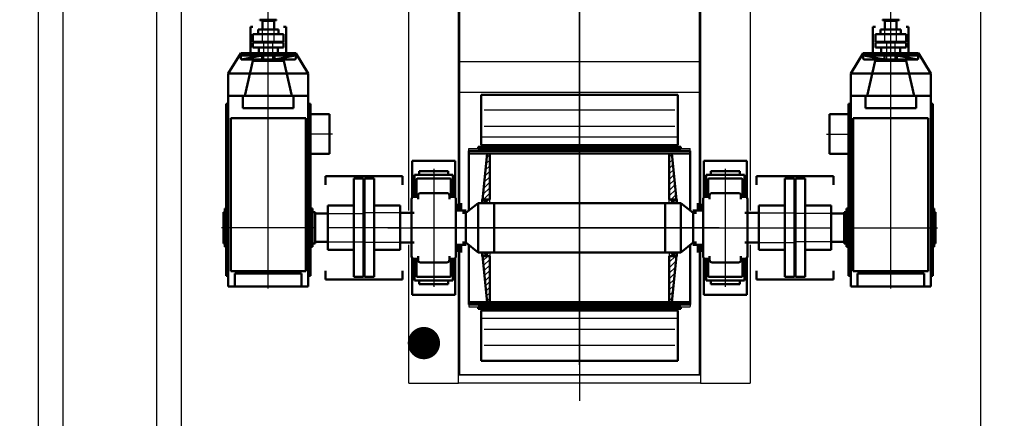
# Model space of a CAD drawing. Header units: millimetres. Extents: x -34725 to 178350, y -13707 to 126150.
# Tile 105 of 256: x 38125 to 46129, y 4924 to 8165. Entities that reach past the tile are written whole.
import ezdxf

# ---------------------------------------------------------------- set-up
doc = ezdxf.new("R2010")
doc.units = ezdxf.units.MM
for name, pattern in [('AM_ISO02W050', [7.5, 6, -1.5]), ('AM_ISO08W050', [18, 12, -1.5, 3, -1.5]), ('AM_ISO09W050', [22.5, 12, -1.5, 3, -1.5, 3, -1.5]), ('CHAIN', [0.3543, 0.2362, -0.0295, 0.0591, -0.0295])]:
    doc.linetypes.add(name, pattern=pattern)
doc.layers.get('0').update_dxf_attribs({"linetype": 'CONTINUOUS'})
doc.layers.get('Defpoints').update_dxf_attribs({"linetype": 'CONTINUOUS'})
doc.layers.add('5', color=3, linetype='CONTINUOUS')
for name, color, linetype, lineweight in [('AM_0', 7, 'CONTINUOUS', 50), ('AM_11', 3, 'AM_ISO09W050', 25), ('AM_3', 6, 'AM_ISO02W050', 25), ('AM_4', 3, 'CONTINUOUS', 25), ('AM_5', 3, 'CONTINUOUS', 25), ('AM_7', 4, 'AM_ISO08W050', 25), ('P-AM_0', 7, 'CONTINUOUS', 50), ('P-AM_3', 6, 'AM_ISO02W050', 25), ('P-AM_4', 3, 'CONTINUOUS', 25), ('P-AM_7', 4, 'AM_ISO08W050', 25), ('P-AM_8', 1, 'CONTINUOUS', 25), ('Sichtbar (ISO)', 7, 'CONTINUOUS', 50)]:
    doc.layers.add(name, color=color, linetype=linetype, lineweight=lineweight)
doc.styles.get("Standard").update_dxf_attribs({"font": 'isocp.shx'})
doc.dimstyles.new('AM_ISO', dxfattribs={"dimtxt": 3.5, "dimasz": 2.5, "dimexe": 2, "dimexo": 1, "dimgap": 0.6, "dimtad": 1, "dimdsep": 46, "dimtxsty": 'Standard', "dimcen": 0, "dimclrd": 256, "dimclre": 256, "dimclrt": 2, "dimadec": 0, "dimazin": 2, "dimtp": 0.1, "dimtm": 0.1, "dimtfac": 0.71, "dimtmove": 0, "dimatfit": 3, "dimfxl": 1, "dimtfill": 1, "dimtfillclr": 256, "dimlwd": -1, "dimlwe": -1, "dimarcsym": 0})
pattern_1 = [(45, (13600, -18000), (-22.45064, 22.45064), [])]

# ---------------------------------------------------------------- blocks, each defined once
blk = doc.blocks.new('Gebäude_2')
at = {"layer": 'AM_4'}
for p, q in [((-4400.5, 9050), (-4400.5, -3604)), ((-3440, 9050), (-3440, -2615)), ((-4200.5, 8850), (-4200.5, -3404)), ((-3240, 8850), (-3240, -2415)), ((3260, -3404), (3260, 7490.3))]:
    blk.add_line(p, q, dxfattribs=at)
blk = doc.blocks.new('*D66')
at = {"layer": 'AM_5', "transparency": 16777216}
for p, q in [((42676.9, 5358.2), (42676.9, 9633.7)), ((49596.9, 4508.2), (49596.9, 9633.7)), ((43051.9, 9333.7), (49221.9, 9333.7))]:
    blk.add_line(p, q, dxfattribs=at)
for points in [[(43051.9, 9396.2), (43051.9, 9271.2), (42676.9, 9333.7)], [(49221.9, 9396.2), (49221.9, 9271.2), (49596.9, 9333.7)]]:
    blk.add_solid(points, dxfattribs=at)
at = {"layer": 'Defpoints', "color": 0, "transparency": 16777216}
for p in [(49596.9, 9333.7), (42676.9, 5208.2), (49596.9, 4358.2)]:
    blk.add_point(p, dxfattribs=at)
at = {"layer": 'AM_5', "color": 2, "transparency": 16777216, "insert": (47122.1, 9817.4), "char_height": 525, "attachment_point": 5, "bg_fill": 3, "box_fill_scale": 1.1, "bg_fill_color": 256, "bg_fill_true_color": 13158600, "bg_fill_transparency": 0}
blk.add_mtext('6920', dxfattribs=at)
blk = doc.blocks.new('BUCKETDRUM_DTV_1600_400_1250')
at = {"layer": 'AM_0'}
for p, q in [((-625, 900), (-605, 900)), ((605, 900), (625, 900)), ((-625, -900), (-605, -900))]:
    blk.add_line(p, q, dxfattribs=at)
at = {"layer": 'AM_11'}
for p, q in [((-644, 900), (-644, -900)), ((-625, 900), (-644, 900)), ((625, 900), (644, 900)), ((644, 900), (644, -900)), ((-625, -900), (-644, -900)), ((625, -900), (644, -900))]:
    blk.add_line(p, q, dxfattribs=at)
at = {"layer": 'P-AM_0'}
for p, q in [((-625, -900), (-625, 900)), ((-605, -900), (-605, 900)), ((605, -900), (605, 900)), ((625, -900), (625, 900)), ((-658, 825), (-644, 825)), ((-658, 825), (-658, -825)), ((-644, 825), (-644, -825)), ((658, 825), (644, 825)), ((644, 825), (644, -825)), ((658, 825), (658, -825)), ((-672, 800), (-1082, 800)), ((-1082, -800), (-1082, 800)), ((-672, -800), (-672, 800)), ((-658, 725), (-672, 725)), ((-672, 725), (-672, -725)), ((658, 725), (672, 725)), ((672, 800), (1082, 800)), ((672, -800), (672, 800)), ((672, 725), (672, -725)), ((1082, -800), (1082, 800)), ((-1082, -800), (-672, -800)), ((-672, -725), (-658, -725)), ((672, -725), (658, -725)), ((1082, -800), (672, -800)), ((-658, -825), (-644, -825)), ((658, -825), (644, -825)), ((605, -900), (625, -900))]:
    blk.add_line(p, q, dxfattribs=at)
at = {"layer": 'P-AM_4'}
for p, q in [((-957.5, -775), (-957.5, 775)), ((-825.1, 775), (-825.1, -775)), ((-736.8, -800), (-736.8, 800)), ((736.8, -800), (736.8, 800)), ((825.1, 775), (825.1, -775)), ((957.5, -775), (957.5, 775))]:
    blk.add_line(p, q, dxfattribs=at)
blk = doc.blocks.new('HEADCASING_DTV_1900x2400')
at = {"layer": 'P-AM_7', "linetype": 'CHAIN', "ltscale": 18.346035}
blk.add_line((0, -1136.4), (0, 1174), dxfattribs=at)
at = {"layer": 'P-AM_7'}
blk.add_line((-2278.2, 0), (1356.2, 0), dxfattribs=at)
blk = doc.blocks.new('BEARINGCONSOLE_DTV_SD3152')
at = {"layer": 'AM_0'}
for p, q in [((-545, 60), (-245.5, 60)), ((245.5, 60), (545, 60))]:
    blk.add_line(p, q, dxfattribs=at)
at = {"layer": 'P-AM_0'}
for p, q in [((-545, 60), (-545, 410)), ((-545, 410), (-244.9, 410)), ((244.9, 410), (545, 410)), ((545, 60), (545, 410))]:
    blk.add_line(p, q, dxfattribs=at)
blk = doc.blocks.new('BEARING_DTV_SD3152_DS')
at = {"layer": 'P-AM_0'}
for p, q in [((232, 415), (-232, 415)), ((-460, 352.5), (-460, 117.5)), ((-430, 352.5), (-460, 352.5)), ((-430, 390), (-430, 80)), ((-252, 390), (-430, 390)), ((-400, 365), (-400, 105)), ((-390, 375), (-252, 375)), ((-282, 127.5), (-282, 342.5)), ((-262, 362.5), (-232, 362.5)), ((-252, 372.5), (-252, 395)), ((262, 362.5), (232, 362.5)), ((252, 372.5), (252, 395)), ((252, 390), (430, 390)), ((390, 375), (252, 375)), ((282, 127.5), (282, 342.5)), ((400, 365), (400, 105)), ((430, 390), (430, 80)), ((430, 352.5), (460, 352.5)), ((460, 352.5), (460, 117.5)), ((-460, 117.5), (-430, 117.5)), ((-390, 95), (-252, 95)), ((-262, 107.5), (-232, 107.5)), ((-252, 75), (-252, 97.5)), ((262, 107.5), (232, 107.5)), ((252, 75), (252, 97.5)), ((390.1, 95), (252, 95)), ((460, 117.5), (430, 117.5)), ((-430, 80), (-252, 80)), ((-232, 55), (232, 55)), ((-140, 31), (-200, 31)), ((-200, 31), (-200, 21)), ((-140, 21), (-200, 21)), ((-140, 13), (-200, 13)), ((-145, 37), (-195, 37)), ((-195, 37), (-195, 31)), ((-170, 13), (-170, 21)), ((-145, 37), (-145, 31)), ((-140, 55), (-140, -28)), ((140, 55), (140, -28)), ((140, 31), (200, 31)), ((140, 21), (200, 21)), ((140, 13), (200, 13)), ((145, 37), (195, 37)), ((145, 37), (145, 31)), ((170, 13), (170, 21)), ((195, 37), (195, 31)), ((200, 31), (200, 21)), ((430, 80), (252, 80))]:
    blk.add_line(p, q, dxfattribs=at)
for centre, radius, start, end in [((-231.4, 394.4), 20.6, 91.5772, 178.40937), ((231.4, 394.4), 20.6, 1.59063, 88.4228), ((-390, 365), 9.99, 89.90934, 180.07944), ((-262.1, 342.5), 20, 89.85094, 180.10889), ((-263, 373.5), 11, 275.00084, 355.00822), ((263, 373.5), 11, 184.99178, 264.99916), ((262.1, 342.5), 20, 359.89111, 90.14906), ((390, 365), 9.99, 359.92056, 90.09066), ((-389.9, 105.1), 10.1, 180.32194, 269.69155), ((-262, 127.5), 20, 180.02265, 269.98295), ((-266.6, 92.9), 15.3, 17.47123, 72.51782), ((266.6, 92.9), 15.3, 107.48218, 162.52877), ((262, 127.5), 20, 270.01705, 359.97735), ((389.9, 105.1), 10.1, 270.30845, 359.67806), ((-232.4, 74.6), 19.6, 178.7368, 271.26878), ((232.4, 74.6), 19.6, 268.73122, 1.2632)]:
    blk.add_arc(centre, radius, start, end, dxfattribs=at)
at = {"layer": 'P-AM_0', "color": 0}
for p in [(-460, 235), (460, 235)]:
    blk.add_point(p, dxfattribs=at)
at = {"layer": 'P-AM_7'}
for p, q in [((0, -43), (0, 424)), ((-480, 235), (480, 235))]:
    blk.add_line(p, q, dxfattribs=at)
blk = doc.blocks.new('RUPEX_RWN800')
for p, q in [((-607, 420), (20, 420)), ((-607, 350), (-607, 420)), ((20, 350), (20, 420)), ((-377, 400), (-377, -400)), ((-297, 400), (-377, 400)), ((-297, 400), (-297, -400)), ((-290, 400), (-210, 400)), ((-290, -400), (-290, 400)), ((-210, 400), (-210, -400)), ((-587, -180), (-587, 180)), ((-377, 180), (-587, 180)), ((-210, 180), (0, 180)), ((0, -180), (0, 180)), ((-377, -180), (-587, -180)), ((-210, -180), (0, -180)), ((-607, -350), (-607, -420)), ((-297, -400), (-377, -400)), ((-290, -400), (-210, -400)), ((20, -350), (20, -420)), ((-607, -420), (20, -420))]:
    blk.add_line(p, q)
at = {"layer": 'P-AM_7'}
blk.add_line((0, 0), (-587, 0), dxfattribs=at)
blk = doc.blocks.new('FLENDER_MAIN_B3SH15_70')
for p, q in [((-1072, -325), (-1072, 325)), ((-1072, 325), (478, 325)), ((-1007, 342.5), (391, 342.5)), ((-1007, 342.5), (-1007, 325)), ((155.2, 352.5), (-155.3, 352.5)), ((-155.3, 352.5), (-155.3, 342.5)), ((-127.5, 365), (127.5, 365)), ((-127.5, 352.5), (-127.5, 365)), ((127.5, 365), (127.5, 352.5)), ((155.2, 342.5), (155.2, 352.5)), ((391, 325), (391, 342.5)), ((478, -325), (478, 325)), ((-892, -305), (-892, 305)), ((-892, 305), (353, 305)), ((353, 305), (353, -305)), ((373, 271), (373, -271)), ((478, 271), (373, 271)), ((-1072, 191.3), (-1357, 125.8)), ((-1072, 206), (-972, 206)), ((-972, 206), (-972, -206)), ((-1357, 125.8), (-1357, -125.8)), ((-1367, 40), (-1367, -40)), ((-1357, 40), (-1367, 40)), ((-1367, -40), (-1357, -40)), ((-1357, -125.8), (-1072, -191.3)), ((-1072, -206), (-972, -206)), ((353, -305), (-892, -305)), ((373, -271), (478, -271)), ((-1072, -325), (478, -325)), ((-1007, -342.5), (-1007, -325)), ((391, -342.5), (-1007, -342.5)), ((-155.3, -360), (-155.3, -342.5)), ((155.2, -360), (-155.3, -360)), ((-127.5, -360), (-127.5, -380)), ((-127.5, -380), (127.5, -380)), ((127.5, -380), (127.5, -360)), ((155.2, -342.5), (155.2, -360)), ((391, -325), (391, -342.5))]:
    blk.add_line(p, q)
at = {"layer": 'P-AM_3'}
for p, q in [((-1367, 35), (-1507, 35)), ((-1507, 35), (-1507, -35)), ((-1507, -35), (-1367, -35))]:
    blk.add_line(p, q, dxfattribs=at)
at = {"layer": 'P-AM_7'}
for p, q in [((0, -380), (0, 380)), ((493, 0), (-1507, 0))]:
    blk.add_line(p, q, dxfattribs=at)
blk = doc.blocks.new('FLENDER_BACKSTOP_B3_15')
for p, q in [((-923.5, -497), (-923.5, -342.5)), ((-600.5, -342.5), (-600.5, -497)), ((-600.5, -497), (-923.5, -497))]:
    blk.add_line(p, q)
at = {"layer": 'P-AM_7'}
blk.add_line((-762, -522), (-762, -342.5), dxfattribs=at)
blk = doc.blocks.new('FLENDER_FAN_15')
for p, q in [((-1420, 224.2), (-1254, 325)), ((-1254, 325), (-1254, -325)), ((-1254, 325), (-1072, 325)), ((-1420, 224.2), (-1420, -224.2)), ((-1402, 219.2), (-1402, -219.2)), ((-1402, 50), (-1367, 219.2)), ((-1367, 219.2), (-1367, -219.2)), ((-1402, 50), (-1367, 50)), ((-1367, -50), (-1402, -219.2)), ((-1402, -50), (-1367, -50)), ((-1420, -224.2), (-1254, -325)), ((-1254, -325), (-1072, -325))]:
    blk.add_line(p, q)
for centre, start, end in [((-1384.5, 191), 58.10921, 121.89079), ((-1384.5, -191.1), 238.10366, 301.88524)]:
    blk.add_arc(centre, 33.1, start, end)
blk = doc.blocks.new('N_EUPEX_A250')
for p, q in [((-226, 145), (20, 145)), ((-226, 125), (-226, 145)), ((-206, -82.5), (-206, 82.5)), ((-166, 82.5), (-206, 82.5)), ((-166, -125), (-166, 125)), ((-106, 125), (-166, 125)), ((-106, 125), (-106, -125)), ((-100, 125), (-100, -125)), ((-100, 125), (-58, 125)), ((-58, -125), (-58, 125)), ((20, 145), (20, 125)), ((-58, 77.5), (0, 77.5)), ((0, -77.5), (0, 77.5)), ((-58, -77.5), (0, -77.5)), ((-226, -125), (-226, -145)), ((-226, -145), (20, -145)), ((-166, -82.5), (-206, -82.5)), ((-106, -125), (-166, -125)), ((-100, -125), (-58, -125)), ((20, -145), (20, -125))]:
    blk.add_line(p, q)
at = {"layer": 'P-AM_7'}
blk.add_line((0, 0), (-206, 0), dxfattribs=at)
blk = doc.blocks.new('A$C5cacc3fa')
at = {"layer": 'AM_3'}
for p, q in [((-1738.3, -2416.3), (-1738.3, -2321.3)), ((-1738.3, -2321.3), (-1638.3, -2321.3)), ((-1738.3, -2416.3), (-1638.3, -2416.3))]:
    blk.add_line(p, q, dxfattribs=at)
at = {"layer": 'AM_7'}
blk.add_line((-1738.3, -2368.8), (191.6, -2368.8), dxfattribs=at)
at = {"layer": 'Sichtbar (ISO)'}
for p, q in [((-1568.3, -2418.8), (-1568.3, -2318.8)), ((-1568.3, -2318.8), (-1563.3, -2318.8)), ((-1563.3, -2436.3), (-1563.3, -2301.3)), ((-1563.3, -2301.3), (-1559.3, -2301.3)), ((-1559.3, -2436.3), (-1559.3, -2301.3)), ((-1638.3, -2321.3), (-1568.3, -2321.3)), ((-1638.3, -2416.3), (-1568.3, -2416.3)), ((-1568.3, -2418.8), (-1563.3, -2418.8)), ((-1563.3, -2436.3), (-1559.3, -2436.3))]:
    blk.add_line(p, q, dxfattribs=at)
blk = doc.blocks.new('PP_DRIVE DETAIL TOP VIEW_klein_1')
at = {"layer": 'P-AM_8'}
h = blk.add_hatch(dxfattribs=at)
h.set_pattern_fill('LINE', color=256, scale=10, angle=45, style=0)
h.set_pattern_definition(pattern_1)
h.paths.add_polyline_path([(-230, -210), (-200, -210), (-605, -250), (-605, -270), (-230, -270)])
h = blk.add_hatch(dxfattribs=at)
h.set_pattern_fill('LINE', color=256, scale=10, angle=45, style=0)
h.set_pattern_definition(pattern_1)
h.paths.add_polyline_path([(230, -210), (200, -210), (605, -250), (605, -270), (230, -270)])
h = blk.add_hatch(dxfattribs=at)
h.set_pattern_fill('LINE', color=256, scale=10, angle=45, style=0)
h.set_pattern_definition(pattern_1)
h.paths.add_polyline_path([(-230, -1790), (-200, -1790), (-605, -1750), (-605, -1730), (-230, -1730)])
h = blk.add_hatch(dxfattribs=at)
h.set_pattern_fill('LINE', color=256, scale=10, angle=45, style=0)
h.set_pattern_definition(pattern_1)
h.paths.add_polyline_path([(230, -1790), (200, -1790), (605, -1750), (605, -1730), (230, -1730)])
at = {"layer": 'P-AM_0'}
for p, q in [((-115, 1150), (-115, 1045)), ((115, 1150), (115, 1045)), ((-120, 345), (-120, 458)), ((120, 345), (120, 458)), ((120, -75), (-120, -75)), ((-140, -100), (-605, -100)), ((140, -100), (605, -100)), ((200, -175), (-200, -175)), ((200, -305), (-200, -305)), ((200, -1695), (-200, -1695)), ((200, -1825), (-200, -1825)), ((-140, -1900), (-605, -1900)), ((140, -1900), (605, -1900)), ((120, -1925), (-120, -1925)), ((-120, -2345), (-120, -2458)), ((120, -2345), (120, -2458)), ((-115, -3150), (-115, -3045)), ((115, -3150), (115, -3045))]:
    blk.add_line(p, q, dxfattribs=at)
for points in [[(-120, -50), (-120, -75), (-200, -175)], [(120, -50), (120, -75), (200, -175)], [(-230, -210), (-200, -210), (-605, -250), (-605, -270), (-230, -270), (-230, -210)], [(-200, -175), (-200, -1825)], [(200, -175), (200, -1825)], [(230, -210), (200, -210), (605, -250), (605, -270), (230, -270), (230, -210)], [(-230, -1790), (-200, -1790), (-605, -1750), (-605, -1730), (-230, -1730), (-230, -1790)], [(230, -1790), (200, -1790), (605, -1750), (605, -1730), (230, -1730), (230, -1790)], [(-120, -1950), (-120, -1925), (-200, -1825)], [(120, -1950), (120, -1925), (200, -1825)]]:
    blk.add_lwpolyline(points, dxfattribs=at)
at = {"layer": 'P-AM_3'}
for p, q in [((-115, 1045), (-115, 755)), ((115, 1045), (115, 755)), ((-120, 458), (-120, 748)), ((120, 458), (120, 748)), ((-120, -2458), (-120, -2748)), ((120, -2458), (120, -2748)), ((-115, -3045), (-115, -2755)), ((115, -3045), (115, -2755))]:
    blk.add_line(p, q, dxfattribs=at)
at = {"layer": 'P-AM_4'}
for points in [[(-200, -210), (-230, -210), (-200, -270), (-230, -270), (-200, -210)], [(200, -210), (230, -210), (200, -270), (230, -270), (200, -210)], [(-200, -1790), (-230, -1790), (-200, -1730), (-230, -1730), (-200, -1790)], [(200, -1790), (230, -1790), (200, -1730), (230, -1730), (200, -1790)]]:
    blk.add_lwpolyline(points, dxfattribs=at)
at = {"layer": 'P-AM_7'}
blk.add_line((0, -50), (0, -1950), dxfattribs=at)
at = {"layer": 'AM_0', "rotation": 179.9999999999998}
blk.add_blockref('A$C5cacc3fa', (-3251.3, -838.8), dxfattribs=at)
at = {"layer": 'AM_0', "xscale": -1}
blk.add_blockref('A$C5cacc3fa', (-3251.3, -1161.2), dxfattribs=at)
at = {"layer": 'P-AM_0'}
for name, p in [('FLENDER_MAIN_B3SH15_70', (0, 1530)), ('FLENDER_FAN_15', (0, 1530)), ('N_EUPEX_A250', (-1407, 1530)), ('FLENDER_BACKSTOP_B3_15', (0, 1530)), ('BEARINGCONSOLE_DTV_SD3152', (0, -50)), ('BEARING_DTV_SD3152_DS', (0, -50)), ('HEADCASING_DTV_1900x2400', (0, -1000)), ('BUCKETDRUM_DTV_1600_400_1250', (0, -1000))]:
    blk.add_blockref(name, p, dxfattribs=at)
at = {"layer": 'P-AM_0', "rotation": 270}
blk.add_blockref('RUPEX_RWN800', (0, 458), dxfattribs=at)
at = {"layer": 'P-AM_0', "xscale": -1}
for name, p, rotation in [('BEARING_DTV_SD3152_DS', (0, -1950), 180), ('BEARINGCONSOLE_DTV_SD3152', (0, -1950), 180), ('RUPEX_RWN800', (0, -2458), 270), ('FLENDER_BACKSTOP_B3_15', (0, -3530), 180), ('FLENDER_MAIN_B3SH15_70', (0, -3530), 180), ('FLENDER_FAN_15', (0, -3530), 180), ('N_EUPEX_A250', (-1407, -3530), 180)]:
    blk.add_blockref(name, p, dxfattribs=dict(at, rotation=rotation))
blk = doc.blocks.new('Kopf-Drauf_klein')
for p, q in [((-2115, 983), (-2115, 1387)), ((-140, 1387), (-2115, 1387)), ((1265, 1387), (140, 1387)), ((1265, 1387), (1265, 983)), ((-2115, -983), (-2115, 983)), ((-190, 983), (-2115, 983)), ((-2050, -983), (-2050, 983)), ((-2042, -975), (-2042, 975)), ((-2042, 975), (-140, 975)), ((-1350, -975), (-1350, 975)), ((-1100, -975), (-1100, 975)), ((140, 975), (1192, 975)), ((1265, 983), (190, 983)), ((1192, 975), (1192, -975)), ((1200, -983), (1200, 983)), ((1265, -983), (1265, 983)), ((-2115, -983), (-190, -983)), ((-2115, -1387), (-2115, -983)), ((-140, -975), (-2042, -975)), ((1192, -975), (140, -975)), ((190, -983), (1265, -983)), ((1265, -983), (1265, -1387)), ((-2115, -1387), (-140, -1387)), ((140, -1387), (1265, -1387))]:
    blk.add_line(p, q)
at = {"layer": 'AM_7'}
for p, q in [((0, 1558.1), (0, -1560.7)), ((-2232.5, 0), (1407.7, 0))]:
    blk.add_line(p, q, dxfattribs=at)

msp = doc.modelspace()

# ---------------------------------------------------------------- linework, layer by layer
at = {"layer": '5'}
msp.add_lwpolyline([(41349.182, 5512.727, 131.25, 131.25, -1), (41472.479, 5557.722, 131.25, 131.25, -1), (41349.182, 5512.727, 0, 0, 0), (37115.029, 4276.672, 0, 0, 0), (34353.745, 4276.672, 0, 0, 0)], format="xyseb", dxfattribs=at)

# ---------------------------------------------------------------- block references
at = {"layer": 'AM_4'}
msp.add_blockref('Gebäude_2', (42676.896, 6473.188), dxfattribs=at)

# ---------------------------------------------------------------- next in the draw order: dimensions: what is measured, and where the dimension line sits
at = {"layer": 'AM_5'}
dim = msp.add_linear_dim(base=(49596.896, 9333.725), p1=(42676.896, 5208.188), p2=(49596.896, 4358.188), dimstyle='AM_ISO', override={"dimscale": 150, "dimtmove": 2}, dxfattribs=at)
dim.commit()
dim.dimension.update_dxf_attribs({"geometry": '*D66', "text_midpoint": (47122.13, 9817.383), "dimtype": 160})

# ---------------------------------------------------------------- next in the draw order: block references
at = {"layer": 'AM_4', "xscale": -1, "rotation": 90}
msp.add_blockref('Kopf-Drauf_klein', (42675.64, 6473.188), dxfattribs=at)
at = {"layer": 'P-AM_0', "xscale": -1, "rotation": 90}
msp.add_blockref('PP_DRIVE DETAIL TOP VIEW_klein_1', (41675.64, 6473.188), dxfattribs=at)

doc.saveas('drawing.dxf')
